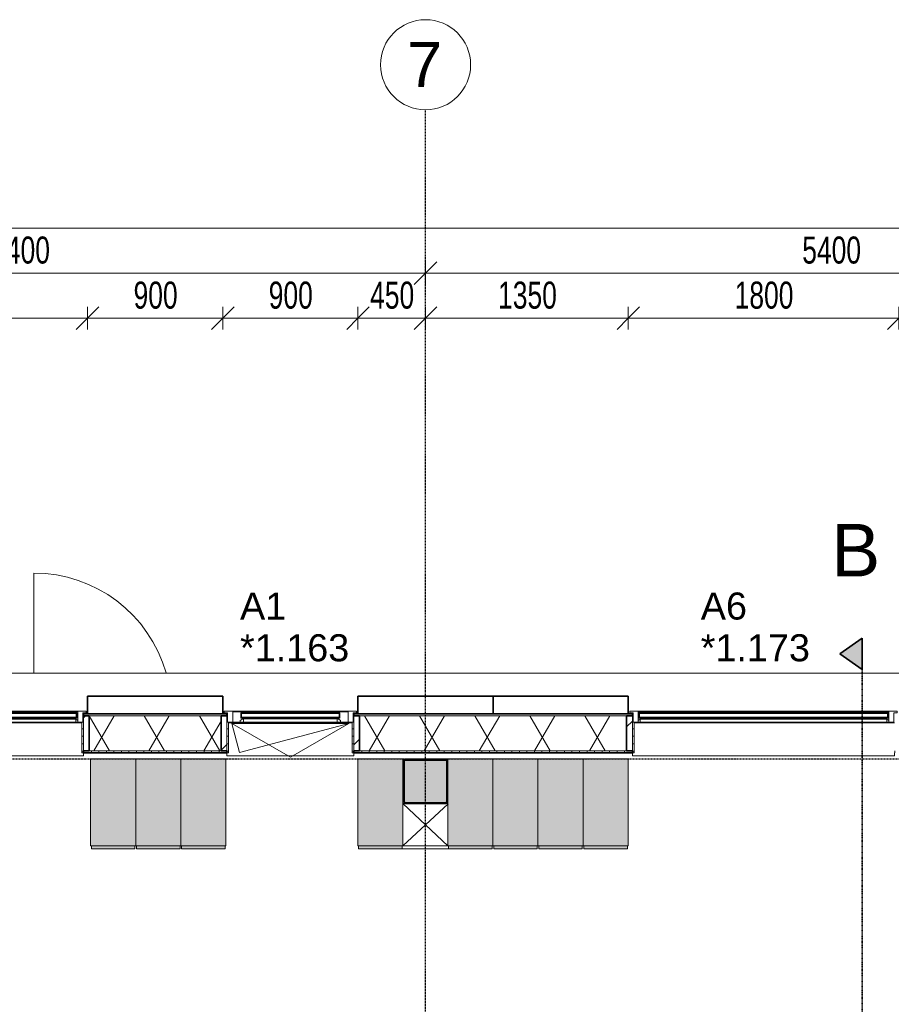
# Model space of a CAD drawing. Header units: millimetres. Extents: x -80560 to 110805, y -11020 to 52719.
# Tile 145 of 184: x 69993 to 75796, y 46166 to 52719. Entities that reach past the tile are written whole.
import ezdxf

# ---------------------------------------------------------------- set-up
doc = ezdxf.new("R2010")
doc.units = ezdxf.units.MM
for name, pattern in [('CENTER2', [20, 8, -4, 4, -4]), ('DASHDOT2', [8, 4, -2, 0, -2]), ('DASHED2-1', [3, 2, -1])]:
    doc.linetypes.add(name, pattern=pattern)
for name, color, linetype, lineweight in [('A-ANNO-DIMS', 211, 'Continuous', 9), ('A-ANNO-DIMS-100', 211, 'Continuous', 9), ('A-DETL', 90, 'Continuous', 18), ('A-DETL-MBND', 5, 'Continuous', 18), ('A-FLOR-OVHD', 1, 'DASHED2-1', 18), ('A-GENM', 13, 'Continuous', 18), ('A-GLAZ', 151, 'Continuous', 18), ('A-GLAZ-IDEN', 152, 'Continuous', 18), ('A-GLAZ-SILL', 1, 'Continuous', 18), ('A-WALL', 113, 'Continuous', 35), ('A-WALL-PATT', 111, 'Continuous', 35), ('G-ANNO-SYMB', 111, 'Continuous', 9), ('S-COLS', 52, 'Continuous', 18), ('S-GRID', 1, 'Continuous', 9), ('S-GRID-IDEN', 1, 'Continuous', 9)]:
    doc.layers.add(name, color=color, linetype=linetype, lineweight=lineweight)
doc.styles.add('Arial', font='arial.ttf', dxfattribs={"height": 180})
doc.styles.add('Arial_3', font='arial.ttf', dxfattribs={"height": 350})
doc.styles.add('Arial_4', font='arial.ttf', dxfattribs={"height": 300})
doc.styles.add('Arial_5', font='arial.ttf', dxfattribs={"width": 0.7, "height": 180})
doc.dimstyles.new('n3o_1_8', dxfattribs={"dimscale": 304.8, "dimtxt": 183.646692, "dimasz": 0.492126, "dimexe": 0.246063, "dimexo": 0.0625, "dimgap": 0.032808, "dimtad": 1, "dimdec": 0, "dimdsep": 46, "dimtxsty": 'Arial_5', "dimblk1": 'OBLIQUE', "dimblk2": 'OBLIQUE', "dimsah": 1, "dimcen": 0.09, "dimdle": 0.246063, "dimazin": 0, "dimtfac": 1, "dimtdec": 4, "dimtix": 1, "dimtmove": 0, "dimatfit": 3, "dimfxl": 0.246063, "dimfxlon": 1, "dimtvp": 1, "dimtolj": 1, "dimtzin": 0, "dimarcsym": 2})
pattern_1 = [(45, (0, 0), (-141.42136, 141.42136), [])]
pattern_2 = [(0, (0, 0), (0, 50), [])]

# ---------------------------------------------------------------- blocks, each defined once
blk = doc.blocks.new('NLRS_28_SCO_UN_staalkolom koker betongevuld_gen_CGA - kolom A-V322-DO_01 eerste verdieping')
at = {"layer": 'S-COLS', "lineweight": 5}
h = blk.add_hatch(dxfattribs=at)
h.set_pattern_fill('FP_137', color=256, style=0, pattern_type=2)
h.set_pattern_definition([(45, (-47800, -47650), (-99.99975, 99.99975), []), (45, (-47715, -47650), (-99.99975, 99.99975), []), (45, (-47710, -47650), (-99.99975, 99.99975), []), (45, (-47705, -47650), (-99.99975, 99.99975), []), (45, (-47700, -47650), (-99.99975, 99.99975), []), (45, (-47695, -47650), (-99.99975, 99.99975), []), (45, (-47690, -47650), (-99.99975, 99.99975), []), (45, (-47685, -47650), (-99.99975, 99.99975), [])])
h.paths.add_polyline_path([(-138, -150), (138, -150), (146.5, -146.5), (148.6, -141.4), (148.6, 141.4), (146.5, 146.5), (138, 150), (-138, 150), (-146.5, 146.5), (-150, 138), (-150, -138), (-146.5, -146.5)], flags=0)
h.paths.add_polyline_path([(134, -142), (-134, -142), (-139.7, -139.7), (-142, -134), (-142, 134), (-139.7, 139.7), (-134, 142), (134, 142), (139.7, 139.7), (142, 134), (142, -134), (139.7, -139.7)], flags=0)
at = {"layer": 'S-COLS', "lineweight": 9}
blk.add_hatch(color=256, dxfattribs=at).paths.add_polyline_path([(134, -142), (139.7, -139.7), (142, -134), (142, 134), (139.7, 139.7), (134, 142), (-134, 142), (-139.7, 139.7), (-142, 134), (-142, -134), (-139.7, -139.7), (-134, -142)], flags=0)
at = {"layer": 'S-COLS'}
for p, q in [((-150, 138), (-150, -138)), ((-142, -134), (-142, 134)), ((138, 150), (-138, 150)), ((-134, 142), (134, 142)), ((142, 134), (142, -134)), ((-138, -150), (138, -150)), ((134, -142), (-134, -142))]:
    blk.add_line(p, q, dxfattribs=at)
at = {"layer": 'S-COLS', "lineweight": 35}
for p, q in [((-142, 134), (-142, -134)), ((134, 142), (-134, 142)), ((142, -134), (142, 134)), ((-134, -142), (134, -142))]:
    blk.add_line(p, q, dxfattribs=at)
at = {"layer": 'S-COLS'}
for centre, radius, start, end in [((-138, 138), 12, 90, 180), ((-134, 134), 8, 90, 180), ((134, 134), 8, 0, 90), ((138, 138), 12, 18.00058, 90), ((-138, -138), 12, 180, 270), ((-134, -134), 8, 180, 270), ((134, -134), 8, 270, 0), ((138, -138), 12, 270, 341.99942)]:
    blk.add_arc(centre, radius, start, end, dxfattribs=at)
at = {"layer": 'S-COLS', "lineweight": 35}
for centre, start, end in [((-134, 134), 90, 180), ((134, 134), 360, 90), ((-134, -134), 180, 270), ((134, -134), 270, 360)]:
    blk.add_arc(centre, 8, start, end, dxfattribs=at)
blk = doc.blocks.new('19112_SW_LeonardoCollege_R2020_rvt-1-DO_01 eerste verdieping')
at = {"color": 9, "lineweight": 9}
blk.add_blockref('NLRS_28_SCO_UN_staalkolom koker betongevuld_gen_CGA - kolom A-V322-DO_01 eerste verdieping', (47800, 47650), dxfattribs=at)
blk = doc.blocks.new('Basic Wall _ 41_WA_n3o_cladding_vertikaal_random_100mm_oorspronkelijk - ___-31301000-DO_01 eerste verdieping')
at = {"layer": 'A-WALL', "lineweight": 18}
for p, q in [((13029, 48371), (79171, 48371)), ((45550, 48101), (45518, 48101)), ((46482, 48101), (46450, 48101)), ((47350, 48101), (47318, 48101)), ((49182, 48101), (49150, 48101)), ((45523, 48099), (45518, 48099)), ((46482, 48099), (46477, 48099)), ((47323, 48099), (47318, 48099)), ((49182, 48099), (49177, 48099))]:
    blk.add_line(p, q, dxfattribs=at)
blk = doc.blocks.new('NLRS_41_GM_WPB_spouwlat-SH_generiek_ISR - 235x38-V83-DO_01 eerste verdieping')
at = {"layer": 'A-GENM'}
h = blk.add_hatch(dxfattribs=at)
h.set_pattern_fill('FP_52', color=256, style=0, pattern_type=2)
h.set_pattern_definition(pattern_1)
h.paths.add_polyline_path([(49177, 47852), (49177, 48087), (49139, 48087), (49139, 47852)], flags=0)
for p, q in [((49177, 48087), (49139, 48087)), ((49139, 48087), (49139, 47852)), ((49177, 47852), (49177, 48087)), ((49139, 47852), (49177, 47852))]:
    blk.add_line(p, q, dxfattribs=at)
blk = doc.blocks.new('41_dagkanten_SH_generiek_ISR - 12x204_5-V85-DO_01 eerste verdieping')
at = {"layer": 'A-GENM'}
h = blk.add_hatch(dxfattribs=at)
h.set_pattern_fill('FP_53', color=256, style=0, pattern_type=2)
h.set_pattern_definition(pattern_2)
h.paths.add_polyline_path([(49177, 47839.5), (49189, 47839.5), (49189, 48044), (49177, 48044), (49177, 47914.3)], flags=0)
for p, q in [((49182, 48044), (49177, 48044)), ((49177, 48044), (49177, 47839.5)), ((49189, 47839.5), (49189, 48044)), ((49177, 47839.5), (49189, 47839.5))]:
    blk.add_line(p, q, dxfattribs=at)
blk = doc.blocks.new('NLRS_41_GM_WPB_spouwlat-SH_generiek_ISR - 235x38-V97-DO_01 eerste verdieping')
at = {"layer": 'A-GENM'}
h = blk.add_hatch(dxfattribs=at)
h.set_pattern_fill('FP_52', color=256, style=0, pattern_type=2)
h.set_pattern_definition(pattern_1)
h.paths.add_polyline_path([(46477, 47852), (46477, 48087), (46439, 48087), (46439, 47852)], flags=0)
for p, q in [((46477, 48087), (46439, 48087)), ((46439, 48087), (46439, 47852)), ((46477, 47852), (46477, 48087)), ((46439, 47852), (46477, 47852))]:
    blk.add_line(p, q, dxfattribs=at)
blk = doc.blocks.new('NLRS_41_GM_WPB_spouwlat-SH_generiek_ISR - 235x38-V98-DO_01 eerste verdieping')
at = {"layer": 'A-GENM'}
h = blk.add_hatch(dxfattribs=at)
h.set_pattern_fill('FP_52', color=256, style=0, pattern_type=2)
h.set_pattern_definition(pattern_1)
h.paths.add_polyline_path([(47361, 47852), (47361, 48087), (47323, 48087), (47323, 47852)], flags=0)
for p, q in [((47361, 48087), (47323, 48087)), ((47323, 48087), (47323, 47852)), ((47361, 47852), (47361, 48087)), ((47323, 47852), (47361, 47852))]:
    blk.add_line(p, q, dxfattribs=at)
blk = doc.blocks.new('41_dagkanten_SH_generiek_ISR - 12x204_5-V99-DO_01 eerste verdieping')
at = {"layer": 'A-GENM'}
h = blk.add_hatch(dxfattribs=at)
h.set_pattern_fill('FP_53', color=256, style=0, pattern_type=2)
h.set_pattern_definition(pattern_2)
h.paths.add_polyline_path([(47311, 47839.5), (47323, 47839.5), (47323, 48044), (47311, 48044), (47311, 47914.3)], flags=0)
for p, q in [((47311, 48044), (47311, 47839.5)), ((47323, 48044), (47318, 48044)), ((47323, 47839.5), (47323, 48044)), ((47311, 47839.5), (47323, 47839.5))]:
    blk.add_line(p, q, dxfattribs=at)
blk = doc.blocks.new('41_dagkanten_SH_generiek_ISR - 12x204_5-V100-DO_01 eerste verdieping')
at = {"layer": 'A-GENM'}
h = blk.add_hatch(dxfattribs=at)
h.set_pattern_fill('FP_53', color=256, style=0, pattern_type=2)
h.set_pattern_definition(pattern_2)
h.paths.add_polyline_path([(46477, 47839.5), (46489, 47839.5), (46489, 48044), (46477, 48044), (46477, 47914.3)], flags=0)
for p, q in [((46482, 48044), (46477, 48044)), ((46477, 48044), (46477, 47839.5)), ((46489, 47839.5), (46489, 48044)), ((46477, 47839.5), (46489, 47839.5))]:
    blk.add_line(p, q, dxfattribs=at)
blk = doc.blocks.new('NLRS_41_GM_WPB_spouwlat-SH_generiek_ISR - 235x38-V102-DO_01 eerste verdieping')
at = {"layer": 'A-GENM'}
h = blk.add_hatch(dxfattribs=at)
h.set_pattern_fill('FP_52', color=256, style=0, pattern_type=2)
h.set_pattern_definition(pattern_1)
h.paths.add_polyline_path([(45561, 47852), (45561, 48087), (45523, 48087), (45523, 47852)], flags=0)
for p, q in [((45561, 48087), (45523, 48087)), ((45523, 48087), (45523, 47852)), ((45561, 47852), (45561, 48087)), ((45523, 47852), (45561, 47852))]:
    blk.add_line(p, q, dxfattribs=at)
blk = doc.blocks.new('41_dagkanten_SH_generiek_ISR - 12x204_5-V103-DO_01 eerste verdieping')
at = {"layer": 'A-GENM'}
h = blk.add_hatch(dxfattribs=at)
h.set_pattern_fill('FP_53', color=256, style=0, pattern_type=2)
h.set_pattern_definition(pattern_2)
h.paths.add_polyline_path([(45511, 47839.5), (45523, 47839.5), (45523, 48044), (45511, 48044), (45511, 47914.3)], flags=0)
for p, q in [((45511, 48044), (45511, 47839.5)), ((45523, 48044), (45518, 48044)), ((45523, 47839.5), (45523, 48044)), ((45511, 47839.5), (45523, 47839.5))]:
    blk.add_line(p, q, dxfattribs=at)
blk = doc.blocks.new('merk 1800 vast glas - std-31563602-DO_01 eerste verdieping')
at = {"layer": 'A-GLAZ'}
for p, q in [((-812, 0), (-890, 0)), ((-890, 0), (-890, -10)), ((-812, -4), (-812, 0)), ((890, 0), (812, 0)), ((812, 0), (812, -4)), ((890, -10), (890, 0)), ((-890, -10), (-868, -10)), ((-868, -10), (-868, -72)), ((-834, -72), (-834, -4)), ((-834, -4), (-812, -4)), ((812, -4), (834, -4)), ((834, -4), (834, -72)), ((868, -72), (868, -10)), ((868, -10), (890, -10)), ((-868, -72), (-834, -72)), ((834, -72), (868, -72))]:
    blk.add_line(p, q, dxfattribs=at)
at = {"layer": 'A-GLAZ-SILL'}
for p, q in [((812, 0), (-812, 0)), ((812, -4), (-812, -4))]:
    blk.add_line(p, q, dxfattribs=at)
blk = doc.blocks.new('merk 900 draaikiep - std-30819372-DO_01 eerste verdieping')
at = {"layer": 'A-GLAZ'}
for p, q in [((-362, 0), (-440, 0)), ((-440, 0), (-440, -10)), ((-362, -4), (-362, 0)), ((440, 0), (362, 0)), ((362, 0), (362, -4)), ((440, -10), (440, 0)), ((-440, -10), (-418, -10)), ((-418, -10), (-418, -72)), ((-384, -72), (-384, -4)), ((-384, -4), (-362, -4)), ((362, -4), (384, -4)), ((384, -4), (384, -72)), ((418, -72), (418, -10)), ((418, -10), (440, -10)), ((-418, -72), (-384, -72)), ((384, -72), (418, -72))]:
    blk.add_line(p, q, dxfattribs=at)
at = {"layer": 'A-GLAZ-SILL'}
for p, q in [((362, 0), (-362, 0)), ((362, -4), (-362, -4)), ((-334, -72), (-384, -72)), ((384, -72), (334, -72))]:
    blk.add_line(p, q, dxfattribs=at)
blk = doc.blocks.new('73_EHA_locker - 73_EHA_locker-30219754-DO_01 eerste verdieping')
at = {"layer": 'A-GENM'}
for points in [[(0, 580), (-300, 580), (-300, 0), (0, 0)], [(-5, 0), (-295, 0), (-295, -20), (-5, -20)]]:
    blk.add_hatch(color=256, dxfattribs=at).paths.add_polyline_path(points, flags=0)
for p, q in [((0, 580), (-300, 580)), ((-300, 580), (-300, 0)), ((0, 0), (0, 580)), ((-300, 0), (0, 0)), ((-5, 0), (-295, 0)), ((-295, 0), (-295, -20)), ((-5, -20), (-5, 0)), ((-295, -20), (-5, -20))]:
    blk.add_line(p, q, dxfattribs=at)
blk = doc.blocks.new('73_EHA_locker - 73_EHA_locker-30391277-DO_01 eerste verdieping')
at = {"layer": 'A-GENM'}
for points in [[(-295, 0), (-5, 0), (-5, 20), (-295, 20)], [(-300, -251.8), (-300, -580), (0, -580), (0, 0), (-300, 0)]]:
    blk.add_hatch(color=256, dxfattribs=at).paths.add_polyline_path(points, flags=0)
for p, q in [((0, 0), (-300, 0)), ((-300, 0), (-300, -580)), ((-5, 20), (-295, 20)), ((-295, 20), (-295, 0)), ((-295, 0), (-5, 0)), ((-5, 0), (-5, 20)), ((0, -580), (0, 0)), ((-300, -580), (0, -580))]:
    blk.add_line(p, q, dxfattribs=at)
blk = doc.blocks.new('31_n3o_RT72_raam binnensponning_771017_v3 - Type 1-33563407-DO_01 eerste verdieping')
at = {"layer": 'A-GENM'}
for p, q in [((-372, -72), (-390, -72)), ((-390, -72), (-390, -76)), ((-390, -76), (-372.03, -76)), ((-372.03, -76), (-372, -72)), ((-372, -72), (-372.03, -76)), ((-372.03, -76), (372.03, -76)), ((372, -72), (-372, -72)), ((372.03, -76), (372, -72)), ((390, -72), (372, -72)), ((372, -72), (372.03, -76)), ((372.03, -76), (390, -76)), ((390, -76), (390, -72))]:
    blk.add_line(p, q, dxfattribs=at)
blk = doc.blocks.new('Mobility Plan Swing v2 - Mobility Plan Swing v2-33563420-DO_01 eerste verdieping')
at = {"layer": 'A-GENM'}
for p, q in [((-390, 0), (0, 225.2)), ((0, 225.2), (390, 0)), ((-390, 0), (337.7, 195)), ((390, 0), (337.7, 195))]:
    blk.add_line(p, q, dxfattribs=at)
blk = doc.blocks.new('30_n3o_RT72_glas met glaslat - Type 1-33563412-DO_01 eerste verdieping')
at = {"layer": 'A-GENM'}
for points in [[(329, -11), (329, -5), (-329, -5), (-329, -11), (156.2, -11)], [(329, -41), (329, -35), (-329, -35), (-329, -41), (156.2, -41)]]:
    blk.add_hatch(color=256, dxfattribs=at).paths.add_polyline_path(points, flags=0)
for p, q in [((-0.5, 0), (0.5, 0)), ((-329, -11), (-329, -5)), ((-329, -5), (329, -5)), ((329, -11), (-329, -11)), ((-329, -35), (-329, -11)), ((-329, -41), (-329, -35)), ((-329, -35), (329, -35)), ((329, -41), (-329, -41)), ((-325, -11), (-325, -35)), ((325, -35), (325, -11)), ((329, -11), (329, -5)), ((329, -11), (329, -35)), ((329, -41), (329, -35))]:
    blk.add_line(p, q, dxfattribs=at)
blk = doc.blocks.new('DPWP_30_n3o_RT72_glas met glaslat Frame1 - Type 1-33563415-DO_01 eerste verdieping')
at = {"layer": 'A-GENM'}
for p, q in [((-334, -15), (-317.317, -5)), ((-334, -27), (-334, -15)), ((-312, -27), (-334, -27)), ((-317.317, -5), (-312, -5)), ((312, -5), (-312, -5)), ((-312, -5), (-312, -27)), ((312, -27), (-312, -27)), ((312, -5), (317.317, -5)), ((312, -27), (312, -5)), ((334, -27), (312, -27)), ((317.317, -5), (334, -15)), ((334, -15), (334, -27))]:
    blk.add_line(p, q, dxfattribs=at)
blk = doc.blocks.new('30_n3o_RT72_glas met glaslat - Type 1-33604115-DO_01 eerste verdieping')
at = {"layer": 'A-GENM'}
for points in [[(416.3, -11), (829, -11), (829, -5), (-829, -5), (-829, -11), (-171, -11)], [(416.3, -41), (829, -41), (829, -35), (-829, -35), (-829, -41), (-171, -41)]]:
    blk.add_hatch(color=256, dxfattribs=at).paths.add_polyline_path(points, flags=0)
for p, q in [((829, -5), (-829, -5)), ((-829, -5), (-829, -11)), ((-825, -5), (-829, -5)), ((-829, -5), (-829, -41)), ((-829, -11), (829, -11)), ((829, -35), (-829, -35)), ((-829, -35), (-829, -41)), ((-829, -41), (829, -41)), ((-829, -41), (-825, -41)), ((-825, -41), (-825, -5)), ((829, -5), (825, -5)), ((825, -5), (825, -41)), ((825, -41), (829, -41)), ((829, -11), (829, -5)), ((829, -41), (829, -5)), ((829, -41), (829, -35))]:
    blk.add_line(p, q, dxfattribs=at)
blk = doc.blocks.new('DPWP_30_n3o_RT72_glas met glaslat Frame1 - Type 1-33604118-DO_01 eerste verdieping')
at = {"layer": 'A-GENM'}
for p, q in [((-822, -7.8), (-834, -15)), ((-834, -27), (-822, -27)), ((822, -7.8), (-822, -7.8)), ((-822, -7.8), (-822, -27)), ((-822, -27), (-822, -7.8)), ((-822, -27), (822, -27)), ((822, -27), (822, -7.8)), ((834, -15), (822, -7.8)), ((822, -7.8), (822, -27)), ((822, -27), (834, -27))]:
    blk.add_line(p, q, dxfattribs=at)
blk = doc.blocks.new('NLRS_42_GM_ISR_vensterbank_kunststeen-SH_generiek_ISR - 220x20-33891736-DO_01 eerste verdieping')
at = {"layer": 'A-GENM'}
for p, q in [((-873, 0), (861, 0)), ((-873, -220), (-873, -199.5)), ((873, -220), (-873, -220)), ((873, -199.5), (873, -220))]:
    blk.add_line(p, q, dxfattribs=at)
blk = doc.blocks.new('NLRS_42_GM_ISR_vensterbank_kunststeen-SH_generiek_ISR - 220x20-33891754-DO_01 eerste verdieping')
at = {"layer": 'A-GENM'}
for p, q in [((-411, 0), (-390, 0)), ((390, 0), (411, 0)), ((-423, -220), (-423, -199.5)), ((423, -220), (-423, -220)), ((423, -199.5), (423, -220))]:
    blk.add_line(p, q, dxfattribs=at)
blk = doc.blocks.new('NLRS_42_GM_ISR_vensterbank_kunststeen-SH_generiek_ISR - 220x20-V365-DO_01 eerste verdieping')
at = {"layer": 'A-GENM'}
for p, q in [((-861, 0), (873, 0)), ((-873, -220), (-873, -199.5)), ((873, -220), (-873, -220)), ((873, -199.5), (873, -220))]:
    blk.add_line(p, q, dxfattribs=at)
blk = doc.blocks.new('Mobility Plan Swing v2 - Mobility Plan Swing v2-V381-DO_01 eerste verdieping')
at = {"layer": 'A-DETL-MBND'}
blk.add_line((-457, 914), (-457, 249), dxfattribs=at)
blk.add_arc((-457, 0), 914, 15.82414, 90, dxfattribs=at)
blk = doc.blocks.new('Grid - r_3_0mm-316018-DO_01 eerste verdieping')
at = {"layer": 'S-GRID-IDEN'}
blk.add_circle((0, 0), 3, dxfattribs=at)
blk = doc.blocks.new('DIMBLOCK21-DO_01 eerste verdieping')
at = {"layer": 'A-ANNO-DIMS-100'}
for p, q in [((67294.8, 51032.4), (67369.8, 51107.4)), ((67294.8, 51107.4), (67294.8, 50957.4)), ((67294.8, 51032.4), (67294.8, 51107.4)), ((72694.8, 51032.4), (72769.8, 51107.4)), ((72694.8, 51107.4), (72694.8, 50957.4)), ((72694.8, 51032.4), (72694.8, 51107.4)), ((67294.8, 51032.4), (67219.8, 50957.4)), ((67294.8, 51032.4), (72694.8, 51032.4)), ((72694.8, 51032.4), (72619.8, 50957.4))]:
    blk.add_line(p, q, dxfattribs=at)
at = {"layer": 'A-ANNO-DIMS-100', "color": 0, "insert": (69802.7, 51276), "char_height": 180, "width": 461.094, "attachment_point": 1, "line_spacing_factor": 0.941778, "style": 'Arial_5'}
blk.add_mtext('5400', dxfattribs=at)
blk = doc.blocks.new('_Oblique')
at = {"color": 0, "linetype": 'ByBlock', "lineweight": -2}
blk.add_line((-0.5, -0.5), (0.5, 0.5), dxfattribs=at)
blk = doc.blocks.new('DIMBLOCK22-DO_01 eerste verdieping')
at = {"layer": 'A-ANNO-DIMS-100'}
for p, q in [((72694.8, 51032.4), (72769.8, 51107.4)), ((72694.8, 51107.4), (72694.8, 50957.4)), ((72694.8, 51032.4), (72694.8, 51107.4)), ((78094.8, 51032.4), (78169.8, 51107.4)), ((78094.8, 51107.4), (78094.8, 50957.4)), ((78094.8, 51032.4), (78094.8, 51107.4)), ((72694.8, 51032.4), (72619.8, 50957.4)), ((72694.8, 51032.4), (78094.8, 51032.4)), ((78094.8, 51032.4), (78019.8, 50957.4))]:
    blk.add_line(p, q, dxfattribs=at)
at = {"layer": 'A-ANNO-DIMS-100', "color": 0, "insert": (75202.7, 51276), "char_height": 180, "width": 461.094, "attachment_point": 1, "line_spacing_factor": 0.941778, "style": 'Arial_5'}
blk.add_mtext('5400', dxfattribs=at)
blk = doc.blocks.new('DIMBLOCK54-DO_01 eerste verdieping')
at = {"layer": 'A-ANNO-DIMS-100'}
for p, q in [((68644.8, 50732.4), (68719.8, 50807.4)), ((68644.8, 50657.4), (68644.8, 50807.4)), ((70444.8, 50732.4), (70519.8, 50807.4)), ((70444.8, 50657.4), (70444.8, 50807.4)), ((68644.8, 50732.4), (68569.8, 50657.4)), ((68644.8, 50732.4), (70444.8, 50732.4)), ((68644.8, 50732.4), (68644.8, 50657.4)), ((70444.8, 50732.4), (70369.8, 50657.4)), ((70444.8, 50732.4), (70444.8, 50657.4))]:
    blk.add_line(p, q, dxfattribs=at)
at = {"layer": 'A-ANNO-DIMS-100', "color": 0, "insert": (69352.7, 50976), "char_height": 180, "width": 461.094, "attachment_point": 1, "line_spacing_factor": 0.941778, "style": 'Arial_5'}
blk.add_mtext('1800', dxfattribs=at)
blk = doc.blocks.new('DIMBLOCK55-DO_01 eerste verdieping')
at = {"layer": 'A-ANNO-DIMS-100'}
for p, q in [((70444.8, 50732.4), (70519.8, 50807.4)), ((70444.8, 50657.4), (70444.8, 50807.4)), ((71344.8, 50732.4), (71419.8, 50807.4)), ((71344.8, 50657.4), (71344.8, 50807.4)), ((70444.8, 50732.4), (70369.8, 50657.4)), ((70444.8, 50732.4), (71344.8, 50732.4)), ((70444.8, 50732.4), (70444.8, 50657.4)), ((71344.8, 50732.4), (71269.8, 50657.4)), ((71344.8, 50732.4), (71344.8, 50657.4))]:
    blk.add_line(p, q, dxfattribs=at)
at = {"layer": 'A-ANNO-DIMS-100', "color": 0, "insert": (70750.7, 50976), "char_height": 180, "width": 345.821, "attachment_point": 1, "line_spacing_factor": 0.941778, "style": 'Arial_5'}
blk.add_mtext('900', dxfattribs=at)
blk = doc.blocks.new('DIMBLOCK56-DO_01 eerste verdieping')
at = {"layer": 'A-ANNO-DIMS-100'}
for p, q in [((71344.8, 50732.4), (71419.8, 50807.4)), ((71344.8, 50657.4), (71344.8, 50807.4)), ((72244.8, 50732.4), (72319.8, 50807.4)), ((72244.8, 50657.4), (72244.8, 50807.4)), ((71344.8, 50732.4), (71269.8, 50657.4)), ((71344.8, 50732.4), (72244.8, 50732.4)), ((71344.8, 50732.4), (71344.8, 50657.4)), ((72244.8, 50732.4), (72169.8, 50657.4)), ((72244.8, 50732.4), (72244.8, 50657.4))]:
    blk.add_line(p, q, dxfattribs=at)
at = {"layer": 'A-ANNO-DIMS-100', "color": 0, "insert": (71650.7, 50976), "char_height": 180, "width": 345.821, "attachment_point": 1, "line_spacing_factor": 0.941778, "style": 'Arial_5'}
blk.add_mtext('900', dxfattribs=at)
blk = doc.blocks.new('DIMBLOCK57-DO_01 eerste verdieping')
at = {"layer": 'A-ANNO-DIMS-100'}
for p, q in [((72244.8, 50732.4), (72319.8, 50807.4)), ((72244.8, 50657.4), (72244.8, 50807.4)), ((72694.8, 50732.4), (72769.8, 50807.4)), ((72694.8, 50807.4), (72694.8, 50657.4)), ((72694.8, 50732.4), (72694.8, 50807.4)), ((72244.8, 50732.4), (72169.8, 50657.4)), ((72244.8, 50732.4), (72694.8, 50732.4)), ((72244.8, 50732.4), (72244.8, 50657.4)), ((72694.8, 50732.4), (72619.8, 50657.4))]:
    blk.add_line(p, q, dxfattribs=at)
at = {"layer": 'A-ANNO-DIMS-100', "color": 0, "insert": (72325.7, 50976), "char_height": 180, "width": 345.821, "attachment_point": 1, "line_spacing_factor": 0.941778, "style": 'Arial_5'}
blk.add_mtext('450', dxfattribs=at)
blk = doc.blocks.new('DIMBLOCK58-DO_01 eerste verdieping')
at = {"layer": 'A-ANNO-DIMS-100'}
for p, q in [((72694.8, 50732.4), (72769.8, 50807.4)), ((72694.8, 50807.4), (72694.8, 50657.4)), ((72694.8, 50732.4), (72694.8, 50807.4)), ((74044.8, 50732.4), (74119.8, 50807.4)), ((74044.8, 50657.4), (74044.8, 50807.4)), ((72694.8, 50732.4), (72619.8, 50657.4)), ((72694.8, 50732.4), (74044.8, 50732.4)), ((74044.8, 50732.4), (73969.8, 50657.4)), ((74044.8, 50732.4), (74044.8, 50657.4))]:
    blk.add_line(p, q, dxfattribs=at)
at = {"layer": 'A-ANNO-DIMS-100', "color": 0, "insert": (73177.7, 50976), "char_height": 180, "width": 461.094, "attachment_point": 1, "line_spacing_factor": 0.941778, "style": 'Arial_5'}
blk.add_mtext('1350', dxfattribs=at)
blk = doc.blocks.new('DIMBLOCK59-DO_01 eerste verdieping')
at = {"layer": 'A-ANNO-DIMS-100'}
for p, q in [((74044.8, 50732.4), (74119.8, 50807.4)), ((74044.8, 50657.4), (74044.8, 50807.4)), ((75844.8, 50732.4), (75919.8, 50807.4)), ((75844.8, 50657.4), (75844.8, 50807.4)), ((74044.8, 50732.4), (73969.8, 50657.4)), ((74044.8, 50732.4), (75844.8, 50732.4)), ((74044.8, 50732.4), (74044.8, 50657.4)), ((75844.8, 50732.4), (75769.8, 50657.4)), ((75844.8, 50732.4), (75844.8, 50657.4))]:
    blk.add_line(p, q, dxfattribs=at)
at = {"layer": 'A-ANNO-DIMS-100', "color": 0, "insert": (74752.7, 50976), "char_height": 180, "width": 461.094, "attachment_point": 1, "line_spacing_factor": 0.941778, "style": 'Arial_5'}
blk.add_mtext('1800', dxfattribs=at)
blk = doc.blocks.new('DIMBLOCK60-DO_01 eerste verdieping')
at = {"layer": 'A-ANNO-DIMS-100'}
for p, q in [((75844.8, 50732.4), (75919.8, 50807.4)), ((75844.8, 50657.4), (75844.8, 50807.4)), ((78094.8, 50732.4), (78169.8, 50807.4)), ((78094.8, 50807.4), (78094.8, 50657.4)), ((78094.8, 50732.4), (78094.8, 50807.4)), ((75844.8, 50732.4), (75769.8, 50657.4)), ((75844.8, 50732.4), (78094.8, 50732.4)), ((75844.8, 50732.4), (75844.8, 50657.4)), ((78094.8, 50732.4), (78019.8, 50657.4))]:
    blk.add_line(p, q, dxfattribs=at)
at = {"layer": 'A-ANNO-DIMS-100', "color": 0, "insert": (76777.7, 50976), "char_height": 180, "width": 461.094, "attachment_point": 1, "line_spacing_factor": 0.941778, "style": 'Arial_5'}
blk.add_mtext('2250', dxfattribs=at)
blk = doc.blocks.new('Section - 00_n3o_sectionmark_detailaanduiding-325618-DO_01 eerste verdieping')
at = {"layer": 'G-ANNO-SYMB'}
blk.add_hatch(color=256, dxfattribs=at).paths.add_polyline_path([(0, 0), (1.05, 1.5), (2.101, 0)], flags=0)
at = {"layer": 'G-ANNO-SYMB', "linetype": 'DASHDOT2', "lineweight": 35}
for p, q in [((1.05, 1.5), (0, 0)), ((2.101, 0), (1.05, 1.5)), ((0, 0), (2.101, 0))]:
    blk.add_line(p, q, dxfattribs=at)
blk = doc.blocks.new('DIMBLOCK143-DO_01 eerste verdieping')
at = {"layer": 'A-ANNO-DIMS-100'}
for p, q in [((37923.8, 51332.4), (37998.8, 51407.4)), ((37923.8, 51257.4), (37923.8, 51407.4)), ((84215.8, 51332.4), (84290.8, 51407.4)), ((84215.8, 51257.4), (84215.8, 51407.4)), ((37848.8, 51332.4), (84290.8, 51332.4)), ((37923.8, 51332.4), (37848.8, 51257.4)), ((37923.8, 51332.4), (37923.8, 51257.4)), ((84215.8, 51332.4), (84140.8, 51257.4)), ((84215.8, 51332.4), (84215.8, 51257.4))]:
    blk.add_line(p, q, dxfattribs=at)
at = {"layer": 'A-ANNO-DIMS-100', "color": 0, "insert": (60829.7, 51576), "char_height": 180, "width": 576.368, "attachment_point": 1, "line_spacing_factor": 0.941778, "style": 'Arial_5'}
blk.add_mtext('46292', dxfattribs=at)

msp = doc.modelspace()

# ---------------------------------------------------------------- hatches: boundary and pattern name
at = {"layer": 'A-WALL-PATT', "lineweight": 18}
h = msp.add_hatch(dxfattribs=at)
h.set_pattern_fill('FP_49', color=256, style=0, pattern_type=2)
h.set_pattern_definition([(180, (61069.82, 48099), (1e-13, -50), [])])
h.paths.add_polyline_path([(83931.8, 48087), (83943.8, 48087), (83943.8, 48099), (82117.8, 48099), (82117.8, 48087), (83584, 48087)], flags=0)
h.paths.add_polyline_path([(80371.8, 48087), (80371.8, 48099), (79417.8, 48099), (79417.8, 48087), (80333.8, 48087)], flags=0)
h.paths.add_polyline_path([(78297.9, 48087), (78571.8, 48087), (78571.8, 48099), (75817.8, 48099), (75817.8, 48087), (77123.2, 48087)], flags=0)
h.paths.add_polyline_path([(72255.8, 48087), (74071.8, 48087), (74071.8, 48099), (72217.8, 48099), (72217.8, 48087)], flags=0)
h.paths.add_polyline_path([(70455.8, 48087), (71371.8, 48087), (71371.8, 48099), (70417.8, 48099), (70417.8, 48087)], flags=0)
h.paths.add_polyline_path([(68671.8, 48087), (68671.8, 48099), (66817.8, 48099), (66817.8, 48087), (68633.8, 48087)], flags=0)
h.paths.add_polyline_path([(65963.7, 48087), (65971.8, 48087), (65971.8, 48099), (60367.8, 48099), (60367.8, 48087), (65933.8, 48087)], flags=0)
h.paths.add_polyline_path([(58205.8, 48087), (59521.8, 48087), (59521.8, 48099), (58167.8, 48099), (58167.8, 48087)], flags=0)
h.paths.add_polyline_path([(55685.1, 48087), (57321.8, 48087), (57321.8, 48099), (55567.8, 48099), (55567.8, 48087), (55605.8, 48087)], flags=0)
h.paths.add_polyline_path([(52454.8, 48087), (52921.8, 48087), (52921.8, 48099), (52417.8, 48099), (52417.8, 48087)], flags=0)
h.paths.add_polyline_path([(48405.8, 48087), (49321.8, 48087), (49321.8, 48099), (48367.8, 48099), (48367.8, 48087)], flags=0)
h.paths.add_polyline_path([(50205.8, 48087), (51571.8, 48087), (51571.8, 48099), (50167.8, 48099), (50167.8, 48087)], flags=0)
h.paths.add_polyline_path([(45255.8, 48087), (46621.8, 48087), (46621.8, 48099), (45217.8, 48099), (45217.8, 48087)], flags=0)
h.paths.add_polyline_path([(42571.8, 48087), (42571.8, 48099), (41617.8, 48099), (41617.8, 48087), (42533.8, 48087)], flags=0)
h.paths.add_polyline_path([(40707.9, 48087), (40771.8, 48087), (40771.8, 48099), (38195.8, 48099), (38195.8, 48087), (39533.2, 48087)], flags=0)
h = msp.add_hatch(dxfattribs=at)
h.set_pattern_fill('FP_2', color=256, style=0, pattern_type=2)
h.set_pattern_definition([(60, (24894.82, 0), (-274.963, 158.75), []), (120, (24894.82, 0), (-274.963, -158.75), [])])
h.paths.add_polyline_path([(83696.8, 47852), (83931.8, 47852), (83931.8, 48087), (82155.8, 48087), (82155.8, 47852), (83584, 47852)], flags=0)
h.paths.add_polyline_path([(80333.8, 47852), (80333.8, 48087), (79455.8, 48087), (79455.8, 47852), (80059.9, 47852)], flags=0)
h.paths.add_polyline_path([(78533.8, 47852), (78533.8, 48087), (75855.8, 48087), (75855.8, 47852), (78297.9, 47852)], flags=0)
h.paths.add_polyline_path([(73599.1, 47852), (74033.8, 47852), (74033.8, 48087), (72255.8, 48087), (72255.8, 47852), (72424.4, 47852)], flags=0)
h.paths.add_polyline_path([(71249.8, 47852), (71333.8, 47852), (71333.8, 48087), (70455.8, 48087), (70455.8, 47852), (70662.4, 47852)], flags=0)
h.paths.add_polyline_path([(68313, 47852), (68633.8, 47852), (68633.8, 48087), (66855.8, 48087), (66855.8, 47852), (67725.7, 47852)], flags=0)
h.paths.add_polyline_path([(65933.8, 47852), (65933.8, 48087), (60405.8, 48087), (60405.8, 47852), (65376.3, 47852)], flags=0)
h.paths.add_polyline_path([(59483.8, 47852), (59483.8, 48087), (58205.8, 48087), (58205.8, 47852), (59209.2, 47852)], flags=0)
h.paths.add_polyline_path([(57153.5, 47852), (57283.8, 47852), (57283.8, 48087), (55605.8, 48087), (55605.8, 47852), (56859.8, 47852)], flags=0)
h.paths.add_polyline_path([(51533.8, 47852), (51533.8, 48087), (50205.8, 48087), (50205.8, 47852), (51280.1, 47852)], flags=0)
h.paths.add_polyline_path([(52455.8, 47852), (52883.8, 47852), (52883.8, 48087), (52455.8, 48087), (52455.8, 47914.3)], flags=0)
h.paths.add_polyline_path([(49283.8, 47852), (49283.8, 48087), (48405.8, 48087), (48405.8, 47852), (48930.7, 47852)], flags=0)
h.paths.add_polyline_path([(46581.3, 47852), (46583.8, 47852), (46583.8, 48087), (45255.8, 48087), (45255.8, 47852), (45406.6, 47852)], flags=0)
h.paths.add_polyline_path([(40707.9, 47852), (40733.8, 47852), (40733.8, 48087), (38207.8, 48087), (38207.8, 47852), (39533.2, 47852)], flags=0)
h.paths.add_polyline_path([(42469.9, 47852), (42533.8, 47852), (42533.8, 48087), (41655.8, 48087), (41655.8, 47852), (41882.6, 47852)], flags=0)
h = msp.add_hatch(dxfattribs=at)
h.set_pattern_fill('FP_50', color=256, angle=-270, style=0, pattern_type=2)
h.set_pattern_definition([(270, (61069.82, 48099), (50, 2e-13), [])])
h.paths.add_polyline_path([(83684.3, 47839.5), (83696.8, 47839.5), (83696.8, 47852), (82117.8, 47852), (82117.8, 47839.5), (83584, 47839.5)], flags=0)
h.paths.add_polyline_path([(79417.8, 47839.5), (80371.8, 47839.5), (80371.8, 47852), (79417.8, 47852)], flags=0)
h.paths.add_polyline_path([(78571.8, 47839.5), (78571.8, 47852), (75817.8, 47852), (75817.8, 47839.5), (78297.9, 47839.5)], flags=0)
h.paths.add_polyline_path([(74071.8, 47839.5), (74071.8, 47852), (72217.8, 47852), (72217.8, 47839.5), (73599.1, 47839.5)], flags=0)
h.paths.add_polyline_path([(71371.8, 47839.5), (71371.8, 47852), (70417.8, 47852), (70417.8, 47839.5), (71249.8, 47839.5)], flags=0)
h.paths.add_polyline_path([(68671.8, 47839.5), (68671.8, 47852), (66817.8, 47852), (66817.8, 47839.5), (68313, 47839.5)], flags=0)
h.paths.add_polyline_path([(65963.7, 47839.5), (65971.8, 47839.5), (65971.8, 47852), (60367.8, 47852), (60367.8, 47839.5), (65376.3, 47839.5)], flags=0)
h.paths.add_polyline_path([(59521.8, 47839.5), (59521.8, 47852), (58167.8, 47852), (58167.8, 47839.5), (59502.9, 47839.5)], flags=0)
h.paths.add_polyline_path([(57321.8, 47839.5), (57321.8, 47852), (55567.8, 47852), (55567.8, 47839.5), (57153.5, 47839.5)], flags=0)
h.paths.add_polyline_path([(51571.8, 47839.5), (51571.8, 47852), (50167.8, 47852), (50167.8, 47839.5), (51280.1, 47839.5)], flags=0)
h.paths.add_polyline_path([(52417.8, 47839.5), (52921.8, 47839.5), (52921.8, 47852), (52417.8, 47852)], flags=0)
h.paths.add_polyline_path([(49321.8, 47839.5), (49321.8, 47852), (48367.8, 47852), (48367.8, 47839.5), (48930.7, 47839.5)], flags=0)
h.paths.add_polyline_path([(46621.8, 47839.5), (46621.8, 47852), (45217.8, 47852), (45217.8, 47839.5), (46581.3, 47839.5)], flags=0)
h.paths.add_polyline_path([(41882.6, 47839.5), (42571.8, 47839.5), (42571.8, 47852), (41617.8, 47852), (41617.8, 47839.5)], flags=0)
h.paths.add_polyline_path([(40707.9, 47839.5), (40771.8, 47839.5), (40771.8, 47852), (38442.8, 47852), (38442.8, 47839.5), (39533.2, 47839.5)], flags=0)

# ---------------------------------------------------------------- linework, layer by layer
at = {"layer": 'A-DETL'}
for p, q in [((72543.4, 47220), (72844.8, 47500)), ((72544.8, 47500), (72843.4, 47220)), ((72843.4, 47220), (72538.4, 47220)), ((72538.4, 47200), (72848.4, 47200))]:
    msp.add_line(p, q, dxfattribs=at)
at = {"layer": 'A-FLOR-OVHD'}
msp.add_line((37923.8, 48371), (104065.3, 48371), dxfattribs=at)
at = {"layer": 'A-WALL'}
for p, q in [((71344.8, 48216), (70444.8, 48216)), ((70444.8, 48216), (70444.8, 48099)), ((71344.8, 48099), (71344.8, 48216)), ((74044.8, 48216), (72244.8, 48216)), ((72244.8, 48216), (72244.8, 48099)), ((73144.8, 48099), (73144.8, 48216)), ((74044.8, 48099), (74044.8, 48216)), ((71371.8, 48099), (70417.8, 48099)), ((70417.8, 48099), (70417.8, 48087)), ((70417.8, 48087), (70455.8, 48087)), ((70455.8, 48087), (70455.8, 47852)), ((71333.8, 47852), (71333.8, 48087)), ((71333.8, 48087), (71371.8, 48087)), ((71371.8, 48087), (71371.8, 48099)), ((74071.8, 48099), (72217.8, 48099)), ((72217.8, 48099), (72217.8, 48087)), ((72217.8, 48087), (72255.8, 48087)), ((72255.8, 48087), (72255.8, 47852)), ((74033.8, 47852), (74033.8, 48087)), ((74033.8, 48087), (74071.8, 48087)), ((74071.8, 48087), (74071.8, 48099)), ((70455.8, 47852), (70417.8, 47852)), ((70417.8, 47852), (70417.8, 47839.5)), ((70417.8, 47839.5), (71371.8, 47839.5)), ((71371.8, 47852), (71333.8, 47852)), ((71371.8, 47839.5), (71371.8, 47852)), ((72255.8, 47852), (72217.8, 47852)), ((72217.8, 47852), (72217.8, 47839.5)), ((72217.8, 47839.5), (74071.8, 47839.5)), ((74071.8, 47852), (74033.8, 47852)), ((74071.8, 47839.5), (74071.8, 47852))]:
    msp.add_line(p, q, dxfattribs=at)
at = {"layer": 'A-WALL', "lineweight": 18}
for p, q in [((70412.8, 48087), (70417.8, 48087)), ((71333.8, 48087), (70455.8, 48087)), ((71371.8, 48087), (71376.8, 48087)), ((72212.8, 48087), (72217.8, 48087)), ((74033.8, 48087), (72255.8, 48087)), ((74071.8, 48087), (74076.8, 48087)), ((71333.8, 47852), (70455.8, 47852)), ((74033.8, 47852), (72255.8, 47852))]:
    msp.add_line(p, q, dxfattribs=at)
at = {"layer": 'G-ANNO-SYMB', "linetype": 'DASHDOT2', "lineweight": 35}
msp.add_line((75602.1, 48603.7), (75602.1, 9150.1), dxfattribs=at)
at = {"layer": 'S-GRID', "linetype": 'CENTER2', "lineweight": 25}
for p, q in [((72694.8, 4383.3), (72694.8, 52119.1)), ((29945.3, 47800), (110204.9, 47800))]:
    msp.add_line(p, q, dxfattribs=at)

# ---------------------------------------------------------------- block references
at = {"color": 250, "lineweight": 5}
msp.add_blockref('19112_SW_LeonardoCollege_R2020_rvt-1-DO_01 eerste verdieping', (24894.8, 0), dxfattribs=at)
at = {"layer": 'A-GENM'}
for name, p in [('Mobility Plan Swing v2 - Mobility Plan Swing v2-V381-DO_01 eerste verdieping', (70544.8, 48122)), ('30_n3o_RT72_glas met glaslat - Type 1-33604115-DO_01 eerste verdieping', (69544.8, 48112)), ('30_n3o_RT72_glas met glaslat - Type 1-33563412-DO_01 eerste verdieping', (71794.8, 48112)), ('30_n3o_RT72_glas met glaslat - Type 1-33604115-DO_01 eerste verdieping', (74944.8, 48112)), ('NLRS_42_GM_ISR_vensterbank_kunststeen-SH_generiek_ISR - 220x20-33891736-DO_01 eerste verdieping', (69544.8, 48039)), ('DPWP_30_n3o_RT72_glas met glaslat Frame1 - Type 1-33604118-DO_01 eerste verdieping', (69544.8, 48071)), ('41_dagkanten_SH_generiek_ISR - 12x204_5-V103-DO_01 eerste verdieping', (24894.8, 0)), ('NLRS_41_GM_WPB_spouwlat-SH_generiek_ISR - 235x38-V102-DO_01 eerste verdieping', (24894.8, 0)), ('NLRS_41_GM_WPB_spouwlat-SH_generiek_ISR - 235x38-V97-DO_01 eerste verdieping', (24894.8, 0)), ('41_dagkanten_SH_generiek_ISR - 12x204_5-V100-DO_01 eerste verdieping', (24894.8, 0)), ('NLRS_42_GM_ISR_vensterbank_kunststeen-SH_generiek_ISR - 220x20-33891754-DO_01 eerste verdieping', (71794.8, 48039)), ('31_n3o_RT72_raam binnensponning_771017_v3 - Type 1-33563407-DO_01 eerste verdieping', (71794.8, 48112)), ('DPWP_30_n3o_RT72_glas met glaslat Frame1 - Type 1-33563415-DO_01 eerste verdieping', (71794.8, 48071)), ('41_dagkanten_SH_generiek_ISR - 12x204_5-V99-DO_01 eerste verdieping', (24894.8, 0)), ('NLRS_41_GM_WPB_spouwlat-SH_generiek_ISR - 235x38-V98-DO_01 eerste verdieping', (24894.8, 0)), ('NLRS_41_GM_WPB_spouwlat-SH_generiek_ISR - 235x38-V83-DO_01 eerste verdieping', (24894.8, 0)), ('41_dagkanten_SH_generiek_ISR - 12x204_5-V85-DO_01 eerste verdieping', (24894.8, 0)), ('NLRS_42_GM_ISR_vensterbank_kunststeen-SH_generiek_ISR - 220x20-V365-DO_01 eerste verdieping', (74944.8, 48039)), ('DPWP_30_n3o_RT72_glas met glaslat Frame1 - Type 1-33604118-DO_01 eerste verdieping', (74944.8, 48071)), ('73_EHA_locker - 73_EHA_locker-30219754-DO_01 eerste verdieping', (70765.1, 47220)), ('73_EHA_locker - 73_EHA_locker-30219754-DO_01 eerste verdieping', (71065.1, 47220)), ('73_EHA_locker - 73_EHA_locker-30219754-DO_01 eerste verdieping', (71365.1, 47220))]:
    msp.add_blockref(name, p, dxfattribs=at)
at = {"layer": 'A-GENM', "rotation": 180}
for name, p in [('Mobility Plan Swing v2 - Mobility Plan Swing v2-33563420-DO_01 eerste verdieping', (71794.8, 48036)), ('73_EHA_locker - 73_EHA_locker-30391277-DO_01 eerste verdieping', (72243.4, 47220)), ('73_EHA_locker - 73_EHA_locker-30391277-DO_01 eerste verdieping', (72843.4, 47220)), ('73_EHA_locker - 73_EHA_locker-30391277-DO_01 eerste verdieping', (73143.4, 47220)), ('73_EHA_locker - 73_EHA_locker-30391277-DO_01 eerste verdieping', (73443.4, 47220)), ('73_EHA_locker - 73_EHA_locker-30391277-DO_01 eerste verdieping', (73743.4, 47220))]:
    msp.add_blockref(name, p, dxfattribs=at)
at = {"layer": 'A-GLAZ'}
for name, p in [('merk 1800 vast glas - std-31563602-DO_01 eerste verdieping', (69544.8, 48116)), ('merk 900 draaikiep - std-30819372-DO_01 eerste verdieping', (71794.8, 48116)), ('merk 1800 vast glas - std-31563602-DO_01 eerste verdieping', (74944.8, 48116))]:
    msp.add_blockref(name, p, dxfattribs=at)
at = {"layer": 'A-WALL', "lineweight": 18}
msp.add_blockref('Basic Wall _ 41_WA_n3o_cladding_vertikaal_random_100mm_oorspronkelijk - ___-31301000-DO_01 eerste verdieping', (24894.8, 0), dxfattribs=at)
at = {"layer": 'G-ANNO-SYMB', "linetype": 'DASHDOT2', "lineweight": 35, "extrusion": (0, 0, -1), "xscale": 99.99999999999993, "yscale": 99.99999999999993, "zscale": 99.99999999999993, "rotation": 270.0000000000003}
msp.add_blockref('Section - 00_n3o_sectionmark_detailaanduiding-325618-DO_01 eerste verdieping', (-75602.1, 48603.7), dxfattribs=at)
at = {"layer": 'S-GRID-IDEN', "xscale": 99.99999999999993, "yscale": 99.99999999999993, "zscale": 99.99999999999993}
msp.add_blockref('Grid - r_3_0mm-316018-DO_01 eerste verdieping', (72694.8, 52419.1), dxfattribs=at)

# ---------------------------------------------------------------- texts
at = {"layer": 'A-GLAZ-IDEN', "lineweight": 9, "char_height": 180, "attachment_point": 1, "style": 'Arial'}
for s, insert, width in [('A1', (71459.7, 48906.7), 368.776), ('A6', (74527.1, 48906.7), 368.776), ('*1.163', (71459.7, 48628.9), 865.822), ('*1.173', (74527.1, 48628.9), 865.822)]:
    msp.add_mtext(s, dxfattribs=dict(at, insert=insert, width=width))
at = {"layer": 'G-ANNO-SYMB', "insert": (75395.8, 49363.7), "char_height": 350, "width": 400.844, "attachment_point": 1, "style": 'Arial_3'}
msp.add_mtext('B', dxfattribs=at)
at = {"layer": 'S-GRID-IDEN', "insert": (72572.2, 52570.9), "char_height": 300, "width": 288.607, "attachment_point": 1, "style": 'Arial_4'}
msp.add_mtext('7', dxfattribs=at)

# ---------------------------------------------------------------- dimensions: what is measured, and where the dimension line sits
at = {"layer": 'A-ANNO-DIMS'}
for base, p1, p2, override, picture, middle in [((84215.8, 51332.4), (37923.8, 51257.4), (84215.8, 51257.4), {"dimpost": '<>', "dimfxl": 46292}, 'DIMBLOCK143-DO_01 eerste verdieping', (61069.8, 51434.3)), ((72694.8, 51032.4), (67294.8, 51107.4), (72694.8, 51107.4), {"dimpost": '<>', "dimfxl": 5400}, 'DIMBLOCK21-DO_01 eerste verdieping', (69994.8, 51134.3)), ((78094.8, 51032.4), (72694.8, 51107.4), (78094.8, 51107.4), {"dimpost": '<>', "dimfxl": 5400}, 'DIMBLOCK22-DO_01 eerste verdieping', (75394.8, 51134.3)), ((70444.8, 50732.4), (68644.8, 50657.4), (70444.8, 50657.4), {"dimpost": '<>', "dimfxl": 1800}, 'DIMBLOCK54-DO_01 eerste verdieping', (69544.8, 50834.3)), ((71344.8, 50732.4), (70444.8, 50657.4), (71344.8, 50657.4), {"dimpost": '<>', "dimfxl": 900}, 'DIMBLOCK55-DO_01 eerste verdieping', (70894.8, 50834.3)), ((72244.8, 50732.4), (71344.8, 50657.4), (72244.8, 50657.4), {"dimpost": '<>', "dimfxl": 900}, 'DIMBLOCK56-DO_01 eerste verdieping', (71794.8, 50834.3)), ((72694.8, 50732.4), (72244.8, 50657.4), (72694.8, 50807.4), {"dimpost": '<>', "dimfxl": 474.341649}, 'DIMBLOCK57-DO_01 eerste verdieping', (72469.8, 50834.3)), ((74044.8, 50732.4), (72694.8, 50807.4), (74044.8, 50657.4), {"dimpost": '<>', "dimfxl": 1358.307771}, 'DIMBLOCK58-DO_01 eerste verdieping', (73369.8, 50834.3)), ((75844.8, 50732.4), (74044.8, 50657.4), (75844.8, 50657.4), {"dimpost": '<>', "dimfxl": 1800}, 'DIMBLOCK59-DO_01 eerste verdieping', (74944.8, 50834.3)), ((78094.8, 50732.4), (75844.8, 50657.4), (78094.8, 50807.4), {"dimpost": '<>', "dimfxl": 2254.994457}, 'DIMBLOCK60-DO_01 eerste verdieping', (76969.8, 50834.3))]:
    dim = msp.add_linear_dim(base=base, p1=p1, p2=p2, dimstyle='n3o_1_8', override=override, dxfattribs=at)
    dim.commit()
    dim.dimension.update_dxf_attribs({"geometry": picture, "text_midpoint": middle})

doc.saveas('drawing.dxf')
